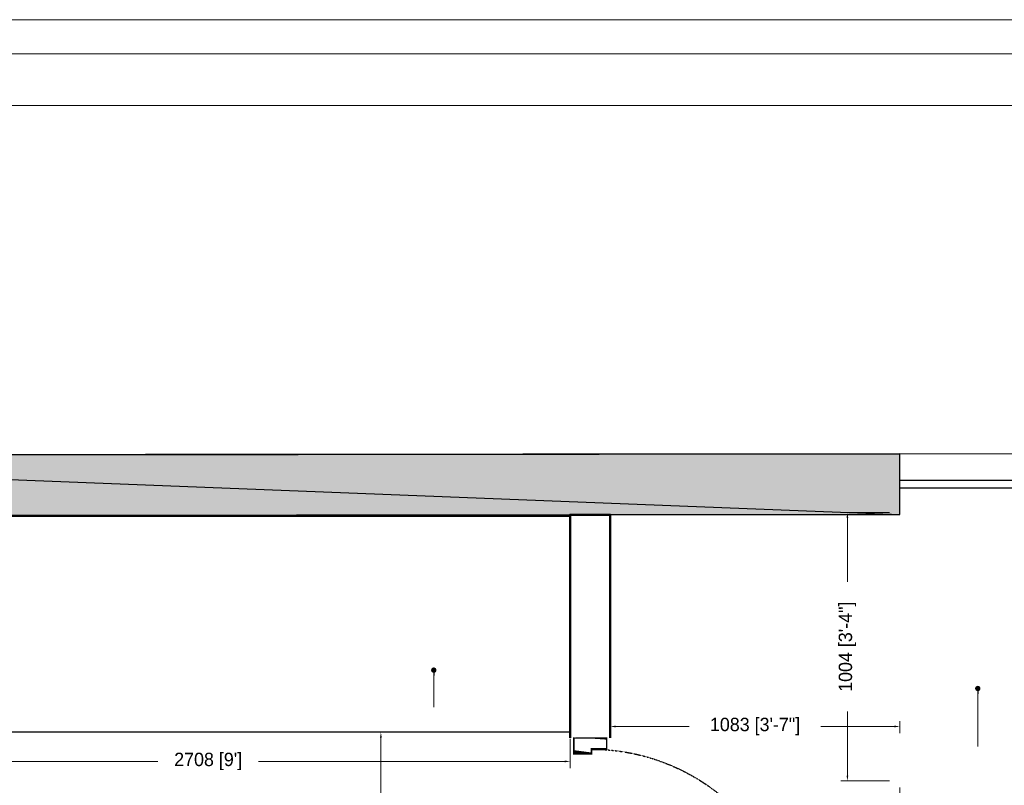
# Model space of a CAD drawing. Header units: millimetres. Extents: x 13115352 to 26511604, y 2875787 to 5794155.
# Tile 78 of 115: x 13226915 to 13230598, y 2897869 to 2900733. Entities that reach past the tile are written whole.
import ezdxf

# ---------------------------------------------------------------- set-up
doc = ezdxf.new("R2010")
doc.units = ezdxf.units.MM
doc.header["$PDMODE"] = 3
doc.linetypes.add('Hidden', pattern=[7.143750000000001, 4.7625, -2.38125])
doc.layers.get('0').update_dxf_attribs({"lineweight": 0})
doc.layers.get('Defpoints').update_dxf_attribs({"lineweight": 0})
for name, color, linetype, lineweight in [('A-ANNO-DIMS-30', 7, 'Continuous', 0), ('CKD Equipments', 5, 'Continuous', 0), ('Wall New', 6, 'Continuous', 50)]:
    doc.layers.add(name, color=color, linetype=linetype, lineweight=lineweight)
doc.layers.add('CT-WALL HATCH', color=250, linetype='Continuous')
doc.layers.add('TEXT', color=7, linetype='Continuous')
doc.dimstyles.new('TFS-Dim', dxfattribs={"dimtxt": 50, "dimasz": 20, "dimexe": 25, "dimexo": 25, "dimgap": 5, "dimtad": 0, "dimdec": 0, "dimzin": 0, "dimdsep": 46, "dimtxsty": 'Standard', "dimcen": 0.09, "dimclrd": 8, "dimclre": 8, "dimadec": 0, "dimazin": 0, "dimtfac": 1, "dimtdec": 0, "dimtofl": 0, "dimtmove": 0, "dimatfit": 3, "dimldrblk": 'DOT', "dimfxl": 1, "dimtolj": 1, "dimtzin": 0, "dimlwd": -1, "dimlwe": -1, "dimarcsym": 0})

# ---------------------------------------------------------------- blocks, each defined once
blk = doc.blocks.new('*D260')
at = {"layer": 'A-ANNO-DIMS-30', "color": 8, "transparency": 16777216}
for p, q in [((13230207.49578265, 2897860.507561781), (13230207.49578265, 2897171.201354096)), ((13238421.88179871, 2897856.9736107), (13238421.88179871, 2897171.201354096)), ((13230227.49578265, 2897196.201354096), (13234038.85545735, 2897196.201354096)), ((13238401.88179871, 2897196.201354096), (13234590.52212401, 2897196.201354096))]:
    blk.add_line(p, q, dxfattribs=at)
for points in [[(13230227.49578265, 2897199.53468743), (13230227.49578265, 2897192.868020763), (13230207.49578265, 2897196.201354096)], [(13238401.88179871, 2897199.53468743), (13238401.88179871, 2897192.868020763), (13238421.88179871, 2897196.201354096)]]:
    blk.add_solid(points, dxfattribs=at)
at = {"layer": 'Defpoints', "color": 0, "transparency": 16777216}
for p in [(13230207.49578265, 2897885.507561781), (13238421.88179871, 2897881.9736107), (13238421.88179871, 2897196.201354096)]:
    blk.add_point(p, dxfattribs=at)
at = {"layer": 'A-ANNO-DIMS-30', "color": 0, "transparency": 16777216, "insert": (13234314.68879068, 2897196.201354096), "char_height": 50, "attachment_point": 5}
blk.add_mtext('\\A1;8214 [27\'-5"]', dxfattribs=at)
blk = doc.blocks.new('_Dot')
at = {"color": 0, "linetype": 'ByBlock', "lineweight": -2}
blk.add_line((-0.5, 0), (-1, 0), dxfattribs=at)
at = {"color": 0, "linetype": 'ByBlock', "lineweight": 0, "const_width": 0.5}
blk.add_lwpolyline([(-0.25, 0, 1), (0.25, 0, 1)], format="xyb", close=True, dxfattribs=at)
blk = doc.blocks.new('*D261')
at = {"layer": 'A-ANNO-DIMS-30', "color": 8, "transparency": 16777216}
for p, q in [((13230168.873887, 2898889.165274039), (13229986.37784293, 2898889.165274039)), ((13230011.37784293, 2898869.165274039), (13230011.37784293, 2898629.83641791)), ((13230011.37784293, 2897905.507561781), (13230011.37784293, 2898144.83641791)), ((13230168.88179872, 2897885.507561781), (13229986.37784293, 2897885.507561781))]:
    blk.add_line(p, q, dxfattribs=at)
for points in [[(13230008.04450959, 2898869.165274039), (13230014.71117626, 2898869.165274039), (13230011.37784293, 2898889.165274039)], [(13230008.04450959, 2897905.507561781), (13230014.71117626, 2897905.507561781), (13230011.37784293, 2897885.507561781)]]:
    blk.add_solid(points, dxfattribs=at)
at = {"layer": 'Defpoints', "color": 0, "transparency": 16777216}
for p in [(13230193.873887, 2898889.165274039), (13230011.37784293, 2897885.507561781), (13230193.88179872, 2897885.507561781)]:
    blk.add_point(p, dxfattribs=at)
at = {"layer": 'A-ANNO-DIMS-30', "color": 0, "transparency": 16777216, "insert": (13230011.37784292, 2898387.336417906), "char_height": 50, "attachment_point": 5, "rotation": 90}
blk.add_mtext('\\A1;1004 [3\'-4"]', dxfattribs=at)
blk = doc.blocks.new('A$C08D46EED')
at = {"lineweight": 0}
for p, q in [((-523.160182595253, 710.2240085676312), (-440.7961169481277, 609.5977459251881)), ((-1219.80353936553, 140.0112462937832, 1.09509412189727e-09), (-1137.439473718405, 39.38498364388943))]:
    blk.add_line(p, q, dxfattribs=at)
at = {"linetype": 'Continuous', "lineweight": 0, "const_width": 6.001683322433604}
blk.add_lwpolyline([(-440.7961169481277, 609.5977459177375), (-523.160182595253, 710.2240085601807), (-569.6030730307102, 672.2098244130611), (-525.2531915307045, 618.0264522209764), (-513.6424688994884, 627.5299982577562), (-475.6282847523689, 581.0871077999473)], close=True, dxfattribs=at)
blk.add_lwpolyline([(-440.7961169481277, 609.5977459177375), (-523.160182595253, 710.2240085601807), (-569.6030730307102, 672.2098244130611), (-525.2531915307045, 618.0264522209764), (-513.6424688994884, 627.5299982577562), (-475.6282847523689, 581.0871077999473)], close=True, dxfattribs=at)
at = {"lineweight": 0}
blk.add_lwpolyline([(-513.6424688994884, 627.5299982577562), (-560.085359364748, 589.5158141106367), (-46.44289046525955, -38.01418414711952), (0, 0)], close=True, dxfattribs=at)
blk.add_lwpolyline([(-513.6424688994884, 627.5299982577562), (-560.085359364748, 589.5158141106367), (-46.44289046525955, -38.01418414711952), (0, 0)], close=True, dxfattribs=at)
at = {"linetype": 'Continuous', "lineweight": 0, "const_width": 6.001683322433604, "elevation": 6.074599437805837e-08}
blk.add_lwpolyline([(-1138.196323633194, 38.76549093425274), (-1220.560389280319, 139.3917535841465), (-1174.11749881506, 177.405937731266), (-1129.767617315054, 123.2225655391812), (-1141.37833994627, 113.7190194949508), (-1103.36415579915, 67.27612905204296)], close=True, dxfattribs=at)
blk.add_lwpolyline([(-1138.196323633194, 38.76549093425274), (-1220.560389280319, 139.3917535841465), (-1174.11749881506, 177.405937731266), (-1129.767617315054, 123.2225655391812), (-1141.37833994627, 113.7190194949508), (-1103.36415579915, 67.27612905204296)], close=True, dxfattribs=at)
at = {"color": 8, "linetype": 'Hidden', "ltscale": 0.025}
blk.add_arc((-511.5805444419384, 631.9617548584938, 1.09145216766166e-09), 815.6106889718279, 219.449994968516, 304.7707103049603, dxfattribs=at)
blk = doc.blocks.new('*D262')
at = {"layer": 'A-ANNO-DIMS-30', "color": 8, "transparency": 16777216}
for p, q in [((13228012.52873171, 2898067.196622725), (13228291.11929107, 2898067.196622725)), ((13228266.11929107, 2898047.196622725), (13228266.11929107, 2897778.206815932)), ((13228266.11929107, 2897182.550342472), (13228266.11929107, 2897451.540149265)), ((13228012.52873171, 2897162.550342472), (13228291.11929107, 2897162.550342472))]:
    blk.add_line(p, q, dxfattribs=at)
for points in [[(13228262.78595773, 2898047.196622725), (13228269.4526244, 2898047.196622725), (13228266.11929107, 2898067.196622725)], [(13228262.78595773, 2897182.550342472), (13228269.4526244, 2897182.550342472), (13228266.11929107, 2897162.550342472)]]:
    blk.add_solid(points, dxfattribs=at)
at = {"layer": 'Defpoints', "color": 0, "transparency": 16777216}
for p in [(13227987.52873171, 2898067.196622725), (13227987.52873171, 2897162.550342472), (13228266.11929107, 2897162.550342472)]:
    blk.add_point(p, dxfattribs=at)
at = {"layer": 'A-ANNO-DIMS-30', "color": 0, "transparency": 16777216, "insert": (13228266.11929106, 2897614.873482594), "char_height": 50, "attachment_point": 5, "rotation": 90}
blk.add_mtext("\\A1;905 [3']", dxfattribs=at)
blk = doc.blocks.new('*D263')
at = {"layer": 'A-ANNO-DIMS-30', "color": 8, "transparency": 16777216}
for p, q in [((13226265.72020617, 2898042.196622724), (13226265.72020617, 2897933.285386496)), ((13228974.14183364, 2898042.196622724), (13228974.14183364, 2897933.285386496)), ((13226285.72020617, 2897958.285386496), (13227431.59768657, 2897958.285386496)), ((13228954.14183364, 2897958.285386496), (13227808.26435324, 2897958.285386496))]:
    blk.add_line(p, q, dxfattribs=at)
for points in [[(13226285.72020617, 2897961.618719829), (13226285.72020617, 2897954.952053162), (13226265.72020617, 2897958.285386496)], [(13228954.14183364, 2897961.618719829), (13228954.14183364, 2897954.952053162), (13228974.14183364, 2897958.285386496)]]:
    blk.add_solid(points, dxfattribs=at)
at = {"layer": 'Defpoints', "color": 0, "transparency": 16777216}
for p in [(13226265.72020617, 2898067.196622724), (13228974.14183364, 2898067.196622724), (13226265.72020617, 2897958.285386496)]:
    blk.add_point(p, dxfattribs=at)
at = {"layer": 'A-ANNO-DIMS-30', "color": 0, "transparency": 16777216, "insert": (13227619.9310199, 2897958.285386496), "char_height": 50, "attachment_point": 5}
blk.add_mtext("\\A1;2708 [9']", dxfattribs=at)
blk = doc.blocks.new('*D268')
at = {"layer": 'A-ANNO-DIMS-30', "color": 8, "transparency": 16777216}
for p, q in [((13229124.14183364, 2898108.464745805), (13229124.14183364, 2898063.969260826)), ((13229144.14183364, 2898088.969260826), (13229419.14818562, 2898088.969260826)), ((13230187.48787093, 2898088.969260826), (13229912.48151895, 2898088.969260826)), ((13230207.48787093, 2898108.464745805), (13230207.48787093, 2898063.969260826))]:
    blk.add_line(p, q, dxfattribs=at)
for points in [[(13229144.14183364, 2898092.302594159), (13229144.14183364, 2898085.635927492), (13229124.14183364, 2898088.969260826)], [(13230187.48787093, 2898092.302594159), (13230187.48787093, 2898085.635927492), (13230207.48787093, 2898088.969260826)]]:
    blk.add_solid(points, dxfattribs=at)
at = {"layer": 'Defpoints', "color": 0, "transparency": 16777216}
for p in [(13229124.14183364, 2898133.464745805), (13230207.48787093, 2898133.464745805), (13230207.48787093, 2898088.969260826)]:
    blk.add_point(p, dxfattribs=at)
at = {"layer": 'A-ANNO-DIMS-30', "color": 0, "transparency": 16777216, "insert": (13229665.81485229, 2898088.969260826), "char_height": 50, "attachment_point": 5}
blk.add_mtext('\\A1;1083 [3\'-7"]', dxfattribs=at)

msp = doc.modelspace()

# ---------------------------------------------------------------- hatches: boundary and pattern name
at = {"true_color": 0xdcdcdc}
h = msp.add_hatch(color=254, dxfattribs=at)
h.paths.add_polyline_path([(13230207.48787093, 2899109.271382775), (13224561.80459712, 2899103.530982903), (13230207.48787093, 2898882.525587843)])
h.paths.add_polyline_path([(13224561.80459712, 2899103.530982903), (13230207.48787093, 2898882.525587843), (13224561.80459712, 2898875.350088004)])
at = {"layer": 'CT-WALL HATCH'}
h = msp.add_hatch(dxfattribs=at)
h.set_pattern_fill('ANSI31', color=0, scale=50)
h.set_pattern_definition([(45, (-94127.56251441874, 1509.201354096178), (-112.2532015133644, 112.2532015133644), [])])
h.paths.add_polyline_path([(13225482.71328596, 2882804.336648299, 0.006603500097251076), (13225451.14108666, 2882803.919656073), (13225451.14108666, 2881666.301512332), (13225482.71328596, 2881666.301512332)])
h.paths.add_polyline_path([(13227905.16203181, 2882806.791579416, 0.006603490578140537), (13227873.58983252, 2882807.208571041), (13227873.58983252, 2881669.171712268), (13227905.16203181, 2881669.171712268)])
h.paths.add_polyline_path([(13224842.1368215, 2896768.841972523), (13225225.86262795, 2896768.841972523), (13225225.86262795, 2896941.761327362), (13224842.1368215, 2896941.761327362)], flags=9)
h.paths.add_polyline_path([(13225806.5629302, 2898635.948008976), (13226104.99813813, 2898635.948008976), (13226104.99813813, 2898808.093108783), (13225806.5629302, 2898808.093108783)], flags=9)
h.paths.add_polyline_path([(13225317.60017745, 2896699.413492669), (13225616.03538538, 2896699.413492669), (13225616.03538538, 2896871.558592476), (13225317.60017745, 2896871.558592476)], flags=9)
h.paths.add_polyline_path([(13226417.89689776, 2896750.099793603), (13226597.55818808, 2896750.099793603), (13226597.55818808, 2896920.696567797), (13226417.89689776, 2896920.696567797)], flags=9)
h.paths.add_polyline_path([(13226306.81238953, 2897090.590207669), (13226940.92529275, 2897090.590207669), (13226940.92529275, 2897416.606336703), (13226306.81238953, 2897416.606336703)], flags=9)
h.paths.add_polyline_path([(13226860.5787588, 2896669.692820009), (13227404.85295235, 2896669.692820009), (13227404.85295235, 2897073.257336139), (13226860.5787588, 2897073.257336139)], flags=9)
h.paths.add_polyline_path([(13225798.25684682, 2896749.230860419), (13225977.91813714, 2896749.230860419), (13225977.91813714, 2896919.827634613), (13225798.25684682, 2896919.827634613)], flags=9)
h.paths.add_polyline_path([(13236227.3733144, 2892720.08256776), (13236820.51309934, 2892720.08256776), (13236820.51309934, 2893050.641707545), (13236227.3733144, 2893050.641707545)], flags=9)
h.paths.add_polyline_path([(13232717.74027956, 2898378.931047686), (13233142.32092045, 2898378.991317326), (13233142.36355153, 2898078.668739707), (13232717.78291065, 2898078.608470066)], flags=9)
h.paths.add_polyline_path([(13224842.1368215, 2897886.393847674), (13225225.86262795, 2897886.393847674), (13225225.86262795, 2898059.313202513), (13224842.1368215, 2898059.313202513)], flags=9)
h.paths.add_polyline_path([(13244812.02070605, 2896387.438864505), (13245730.66586734, 2896387.438864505), (13245730.66586734, 2896721.094778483), (13244812.02070605, 2896721.094778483)], flags=9)
h.paths.add_polyline_path([(13225322.80634946, 2897706.56402113), (13225657.24183333, 2897706.56402113), (13225657.24183333, 2897990.891978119), (13225322.80634946, 2897990.891978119)], flags=9)
h.paths.add_polyline_path([(13227350.34339289, 2897342.374004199), (13228048.90790902, 2897342.374004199), (13228048.90790902, 2897592.615939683), (13227350.34339289, 2897592.615939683)], flags=9)
h.paths.add_polyline_path([(13226513.6505513, 2897556.573536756), (13227461.19535417, 2897556.573536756), (13227461.19535417, 2897920.534110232), (13226513.6505513, 2897920.534110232)], flags=9)
h.paths.add_polyline_path([(13225036.00392578, 2898536.393847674), (13225419.72973223, 2898536.393847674), (13225419.72973223, 2898709.313202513), (13225036.00392578, 2898709.313202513)], flags=9)
h.paths.add_polyline_path([(13226410.85231178, 2898155.596003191), (13227005.3671561, 2898155.596003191), (13227005.3671561, 2898267.525764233), (13226410.85231178, 2898267.525764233)], flags=9)
h.paths.add_polyline_path([(13227087.72907347, 2898231.002644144), (13227548.92979032, 2898231.002644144), (13227548.92979032, 2898422.131676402), (13227087.72907347, 2898422.131676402)], flags=9)
h.paths.add_polyline_path([(13228126.27386174, 2898066.295221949), (13228907.51579722, 2898066.295221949), (13228907.51579722, 2898238.311350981), (13228126.27386174, 2898238.311350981)], flags=9)
h.paths.add_polyline_path([(13228099.04367638, 2898377.792120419), (13228375.02754735, 2898377.792120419), (13228375.02754735, 2898473.388894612), (13228099.04367638, 2898473.388894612)], flags=9)
h.paths.add_polyline_path([(13228513.42286806, 2898377.792120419), (13228789.40673903, 2898377.792120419), (13228789.40673903, 2898473.388894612), (13228513.42286806, 2898473.388894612)], flags=9)
h.paths.add_polyline_path([(13227399.64760794, 2898404.155130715), (13228144.56696278, 2898404.155130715), (13228144.56696278, 2898731.300292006), (13227399.64760794, 2898731.300292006)], flags=9)
h.paths.add_polyline_path([(13227518.04355724, 2896695.623114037), (13228113.89839595, 2896695.623114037), (13228113.89839595, 2897022.768275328), (13227518.04355724, 2897022.768275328)], flags=9)
h.paths.add_polyline_path([(13228419.4505756, 2896724.173534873), (13228700.62799496, 2896724.173534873), (13228700.62799496, 2896897.092889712), (13228419.4505756, 2896897.092889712)], flags=9)
h.paths.add_polyline_path([(13239431.93232071, 2894875.414357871), (13240125.80328845, 2894875.414357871), (13240125.80328845, 2895410.102529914), (13239431.93232071, 2895410.102529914)], flags=9)
h.paths.add_polyline_path([(13240574.93232071, 2894875.414357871), (13241268.80328845, 2894875.414357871), (13241268.80328845, 2895410.102529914), (13240574.93232071, 2895410.102529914)], flags=9)
h.paths.add_polyline_path([(13236521.76622755, 2897906.835125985), (13237058.5888082, 2897906.835125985), (13237058.5888082, 2898157.077061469), (13236521.76622755, 2898157.077061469)], flags=9)
h.paths.add_polyline_path([(13235834.84061381, 2898244.952699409), (13236249.53953855, 2898244.952699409), (13236249.53953855, 2898474.307538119), (13235834.84061381, 2898474.307538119)], flags=9)
h.paths.add_polyline_path([(13237016.51527955, 2897458.497666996), (13237870.90237632, 2897458.497666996), (13237870.90237632, 2897792.153580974), (13237016.51527955, 2897792.153580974)], flags=9)
h.paths.add_polyline_path([(13237899.56753503, 2897982.152716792), (13238434.85785761, 2897982.152716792), (13238434.85785761, 2898212.711856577), (13237899.56753503, 2898212.711856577)], flags=9)
h.paths.add_polyline_path([(13237614.97205557, 2898275.435678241), (13237951.91399105, 2898275.435678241), (13237951.91399105, 2898503.930301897), (13237614.97205557, 2898503.930301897)], flags=9)
h.paths.add_polyline_path([(13237232.84262327, 2898136.757340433), (13237606.68133294, 2898136.757340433), (13237606.68133294, 2898367.316480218), (13237232.84262327, 2898367.316480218)], flags=9)
h.paths.add_polyline_path([(13236124.37899188, 2897472.986654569), (13236959.10020838, 2897472.986654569), (13236959.10020838, 2897863.512843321), (13236124.37899188, 2897863.512843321)], flags=9)
h.paths.add_polyline_path([(13230757.74018624, 2898380.657326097), (13231182.32082712, 2898380.717595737), (13231182.36345821, 2898080.395018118), (13230757.78281733, 2898080.334748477)], flags=9)
h.paths.add_polyline_path([(13231247.74018624, 2898380.092800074), (13231672.32082712, 2898380.153069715), (13231672.36345821, 2898079.830492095), (13231247.78281733, 2898079.770222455)], flags=9)
h.paths.add_polyline_path([(13231737.74031942, 2898380.092800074), (13232162.3209603, 2898380.153069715), (13232162.36359139, 2898079.830492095), (13231737.78295051, 2898079.770222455)], flags=9)
h.paths.add_polyline_path([(13232227.74031942, 2898379.528274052), (13232652.3209603, 2898379.588543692), (13232652.36359139, 2898079.265966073), (13232227.78295051, 2898079.205696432)], flags=9)
h.paths.add_polyline_path([(13232337.52211369, 2897601.961891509), (13233333.28555455, 2897601.961891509), (13233333.28555455, 2897832.521031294), (13232337.52211369, 2897832.521031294)], flags=9)
h.paths.add_polyline_path([(13231418.52704035, 2897477.390366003), (13232044.63131261, 2897477.390366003), (13232044.63131261, 2897867.916554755), (13231418.52704035, 2897867.916554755)], flags=9)
h.paths.add_polyline_path([(13234150.19172348, 2897477.390366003), (13234498.96073144, 2897477.390366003), (13234498.96073144, 2897867.916554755), (13234150.19172348, 2897867.916554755)], flags=9)
h.paths.add_polyline_path([(13234022.50287861, 2898380.092800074), (13234447.0835195, 2898380.153069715), (13234447.12615058, 2898079.830492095), (13234022.5455097, 2898079.770222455)], flags=9)
h.paths.add_polyline_path([(13234512.50287861, 2898379.528274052), (13234937.0835195, 2898379.588543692), (13234937.12615058, 2898079.265966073), (13234512.5455097, 2898079.205696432)], flags=9)
h.paths.add_polyline_path([(13233412.63358982, 2898192.78043874), (13233909.77337477, 2898192.78043874), (13233909.77337477, 2898523.339578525), (13233412.63358982, 2898523.339578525)], flags=9)
h.paths.add_polyline_path([(13230253.07124372, 2897865.961920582), (13230853.9099534, 2897865.961920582), (13230853.9099534, 2898096.456544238), (13230253.07124372, 2898096.456544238)], flags=9)
h.paths.add_polyline_path([(13243466.78420653, 2897980.771338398), (13243761.03151836, 2897980.771338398), (13243761.03151836, 2898257.097503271), (13243466.78420653, 2898257.097503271)], flags=9)
h.paths.add_polyline_path([(13245967.73045287, 2895016.966686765), (13246172.80213746, 2895016.966686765), (13246172.80213746, 2895209.099303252), (13245967.73045287, 2895209.099303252)], flags=9)
h.paths.add_polyline_path([(13244046.56562484, 2897721.958389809), (13244341.35057108, 2897721.958389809), (13244341.35057108, 2898000.004984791), (13244046.56562484, 2898000.004984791)], flags=9)
h.paths.add_polyline_path([(13243466.78420653, 2897053.771338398), (13243761.03151836, 2897053.771338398), (13243761.03151836, 2897330.097503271), (13243466.78420653, 2897330.097503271)], flags=9)
h.paths.add_polyline_path([(13245414.23045287, 2894913.466686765), (13245619.30213746, 2894913.466686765), (13245619.30213746, 2895105.599303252), (13245414.23045287, 2895105.599303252)], flags=9)
h.paths.add_polyline_path([(13244046.56562484, 2898446.958389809), (13244341.35057108, 2898446.958389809), (13244341.35057108, 2898725.004984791), (13244046.56562484, 2898725.004984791)], flags=9)
h.paths.add_polyline_path([(13245752.18884261, 2895907.127093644), (13246111.39314369, 2895907.127093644), (13246111.39314369, 2896238.374405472), (13245752.18884261, 2896238.374405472)], flags=9)
h.paths.add_polyline_path([(13245900.98580127, 2897617.540483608), (13246350.50193031, 2897617.540483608), (13246350.50193031, 2897894.225071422), (13245900.98580127, 2897894.225071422)], flags=9)
h.paths.add_polyline_path([(13241921.09760339, 2894949.167009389), (13242197.71050662, 2894949.167009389), (13242197.71050662, 2895225.206435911), (13241921.09760339, 2895225.206435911)], flags=9)
h.paths.add_polyline_path([(13243996.51616896, 2894870.112052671), (13244705.60219047, 2894870.112052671), (13244705.60219047, 2895062.244669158), (13243996.51616896, 2895062.244669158)], flags=9)
h.paths.add_polyline_path([(13243408.66555478, 2894834.190222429), (13243901.29996338, 2894834.190222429), (13243901.29996338, 2895197.147211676), (13243408.66555478, 2895197.147211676)], flags=9)
h.paths.add_polyline_path([(13242474.67132143, 2895236.555845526), (13243261.57096301, 2895236.555845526), (13243261.57096301, 2895428.688462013), (13242474.67132143, 2895428.688462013)], flags=9)
h.paths.add_polyline_path([(13241874.52753766, 2895422.578478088), (13242260.18345164, 2895422.578478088), (13242260.18345164, 2895756.234392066), (13241874.52753766, 2895756.234392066)], flags=9)
h.paths.add_polyline_path([(13243943.53519674, 2896973.801544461), (13244543.47068061, 2896973.801544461), (13244543.47068061, 2897406.425200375), (13243943.53519674, 2897406.425200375)], flags=9)
h.paths.add_polyline_path([(13245796.85058102, 2897043.294108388), (13246412.02979249, 2897043.294108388), (13246412.02979249, 2897321.34070337), (13245796.85058102, 2897321.34070337)], flags=9)
h.paths.add_polyline_path([(13245905.42961419, 2898142.585531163), (13246261.07477548, 2898142.585531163), (13246261.07477548, 2898334.71814765), (13245905.42961419, 2898334.71814765)], flags=9)
h.paths.add_polyline_path([(13245886.36001368, 2898557.457938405), (13246242.00517497, 2898557.457938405), (13246242.00517497, 2898749.590554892), (13245886.36001368, 2898749.590554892)], flags=9)
h.paths.add_polyline_path([(13232194.30611265, 2899445.007653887), (13234893.57531727, 2899445.007653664), (13234893.57531735, 2900420.392879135), (13232194.30611273, 2900420.392879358)], flags=9)
h.paths.add_polyline_path([(13235133.71113943, 2893188.766945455), (13235788.08389929, 2893188.766945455), (13235788.08389929, 2893569.591318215), (13235133.71113943, 2893569.591318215)], flags=9)
h.paths.add_polyline_path([(13238146.76349816, 2899162.139811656), (13238914.11614673, 2899162.139811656), (13238914.11614673, 2899341.14677953), (13238146.76349816, 2899341.14677953)], flags=9)
h.paths.add_polyline_path([(13238495.33710243, 2895144.260269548), (13239079.93280136, 2895144.260269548), (13239079.93280136, 2895477.916183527), (13238495.33710243, 2895477.916183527)], flags=9)
h.paths.add_polyline_path([(13237907.52483518, 2894858.338850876), (13238356.83236206, 2894858.338850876), (13238356.83236206, 2895088.897990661), (13237907.52483518, 2895088.897990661)], flags=9)
h.paths.add_polyline_path([(13234135.16010022, 2892777.251107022), (13234931.13859484, 2892777.251107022), (13234931.13859484, 2893007.251107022), (13234135.16010022, 2893007.251107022)], flags=9)
h.paths.add_polyline_path([(13225988.95193239, 2883448.466181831), (13227182.62860361, 2883448.466181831), (13227182.62860361, 2883664.840670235), (13225988.95193239, 2883664.840670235)], flags=9)

# ---------------------------------------------------------------- linework, layer by layer
at = {"color": 7, "linetype": 'Continuous', "lineweight": 30}
for p, q in [((13224561.80459712, 2899103.530982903), (13230207.48787093, 2899109.271382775)), ((13230207.48787093, 2899109.271382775), (13235038.03436296, 2899116.446882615)), ((13224791.42059199, 2898875.350088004), (13230207.48787093, 2898882.525587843))]:
    msp.add_line(p, q, dxfattribs=at)
at = {"color": 140, "linetype": 'Continuous', "lineweight": 25}
for p, q in [((13230207.48787093, 2899010.249484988), (13235038.03436296, 2899015.98988486)), ((13230207.48787093, 2898981.54748563), (13235038.03436296, 2898987.287885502))]:
    msp.add_line(p, q, dxfattribs=at)
at = {"color": 3, "ltscale": 0.25}
for points in [[(13220541.20387363, 2900605.294529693), (13248641.05161733, 2900605.294529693), (13248641.05161733, 2880329.1081785), (13220541.20387363, 2880329.1081785)], [(13220726.32276958, 2900412.064311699), (13248448.05161733, 2900412.064311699), (13248448.05161733, 2880522.338396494), (13220726.32276958, 2880522.338396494)]]:
    msp.add_lwpolyline(points, close=True, dxfattribs=at)
at = {"color": 254, "linetype": 'Continuous', "lineweight": 25, "true_color": 0xdcdcdc}
for points in [[(13230207.48787093, 2899109.271382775), (13224561.80459712, 2899103.530982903), (13230207.48787093, 2898882.525587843)], [(13224561.80459712, 2899103.530982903), (13230207.48787093, 2898882.525587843), (13224561.80459712, 2898875.350088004)]]:
    msp.add_lwpolyline(points, close=True, dxfattribs=at)
at = {"color": 254, "linetype": 'Continuous', "lineweight": -2, "true_color": 0xdcdcdc}
for points in [[(13230207.48787093, 2899109.271382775), (13224561.80459712, 2899103.530982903), (13230207.48787093, 2898882.525587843)], [(13224561.80459712, 2899103.530982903), (13230207.48787093, 2898882.525587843), (13224561.80459712, 2898875.350088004)]]:
    msp.add_lwpolyline(points, close=True, dxfattribs=at)
at = {"color": 32, "linetype": 'Continuous', "lineweight": 25, "true_color": 0xdd6e00}
msp.add_lwpolyline([(13226265.72020617, 2898875.640913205), (13228974.14183364, 2898875.640913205), (13228974.14183364, 2898067.196622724), (13226265.72020617, 2898067.196622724)], close=True, dxfattribs=at)
at = {"layer": 'Defpoints', "ltscale": 0.25}
msp.add_lwpolyline([(13220365.95691043, 2900733.201354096), (13248769.05161733, 2900733.201354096), (13248769.05161733, 2880201.201354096), (13220365.95691043, 2880201.201354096)], close=True, dxfattribs=at)
at = {"layer": 'Wall New'}
msp.add_lwpolyline([(13229124.14183364, 2898046.365394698), (13229124.14183364, 2898880.958148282), (13228974.14183364, 2898880.958148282), (13228974.14183364, 2898046.365394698)], dxfattribs=at)

# ---------------------------------------------------------------- block references
at = {"layer": 'TEXT', "lineweight": 0, "ltscale": 50, "xscale": -0.9431548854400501, "yscale": 0.9431548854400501, "zscale": 0.9431548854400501, "rotation": 129.3008264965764}
msp.add_blockref('A$C08D46EED', (13229818.96830897, 2897238.819271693), dxfattribs=at)

# ---------------------------------------------------------------- dimensions: what is measured, and where the dimension line sits
at = {"layer": 'A-ANNO-DIMS-30'}
dim = msp.add_linear_dim(base=(13230011.37784293, 2897885.507561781), p1=(13230193.87388699, 2898889.165274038), p2=(13230193.88179871, 2897885.507561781), angle=90, dimstyle='TFS-Dim', dxfattribs=at)
dim.commit()
dim.dimension.update_dxf_attribs({"geometry": '*D261', "text_midpoint": (13230011.37784292, 2898387.336417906)})
dim = msp.add_linear_dim(base=(13230207.48787093, 2898088.969260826), p1=(13229124.14183364, 2898133.464745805), p2=(13230207.48787093, 2898133.464745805), dimstyle='TFS-Dim', override={"dimfxl": 1.25}, dxfattribs=at)
dim.commit()
dim.dimension.update_dxf_attribs({"geometry": '*D268', "text_midpoint": (13229665.81485229, 2898088.969260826)})
for p1, p2, distance, picture, middle in [((13228974.14183364, 2898067.196622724), (13226265.72020617, 2898067.196622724), 108.91123622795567, '*D263', (13227619.9310199, 2897958.285386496)), ((13227987.5287317, 2898067.196622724), (13227987.5287317, 2897162.550342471), 278.59055937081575, '*D262', (13228266.11929106, 2897614.873482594))]:
    dim = msp.add_aligned_dim(p1=p1, p2=p2, distance=distance, dimstyle='TFS-Dim', dxfattribs=at)
    dim.commit()
    dim.dimension.update_dxf_attribs({"geometry": picture, "text_midpoint": middle})
dim = msp.add_linear_dim(base=(13238421.88179871, 2897196.201354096), p1=(13230207.49578265, 2897885.507561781), p2=(13238421.88179871, 2897881.9736107), dimstyle='TFS-Dim', dxfattribs=at)
dim.commit()
dim.dimension.update_dxf_attribs({"geometry": '*D260', "text_midpoint": (13234314.68879068, 2897196.201354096)})

# ---------------------------------------------------------------- leaders
at = {"layer": 'CKD Equipments'}
for points in [[(13228463.95341286, 2898299.801020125), (13228463.95341286, 2898161.44552282)], [(13230499.25712201, 2898231.100802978, 11752.75721755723), (13230499.25712201, 2898014.201354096, 11752.75721755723)]]:
    msp.add_leader(points, dimstyle='TFS-Dim', override={"dimgap": 5, "dimtad": 0}, dxfattribs=at)

doc.saveas('drawing.dxf')
